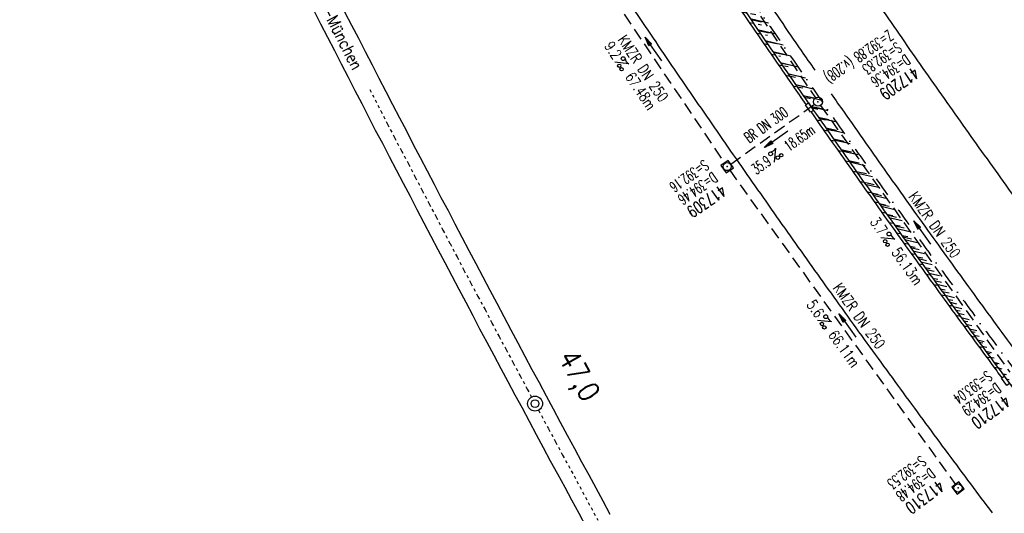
# Model space of a CAD drawing. Extents: x 448150 to 449332, y 437108 to 438384.
# Tile 26 of 46: x 448335 to 448499, y 437964 to 438046. Entities that reach past the tile are written whole.
import ezdxf
from ezdxf.enums import TextEntityAlignment as Align

# ---------------------------------------------------------------- set-up
doc = ezdxf.new("R2010")
doc.units = 0
doc.header["$LTSCALE"] = 2
doc.header["$MEASUREMENT"] = 0
for name, pattern in [('ACAD_ISO10W100W', [0.5, 0.25, -0.25]), ('AUSGEZOGEN', [0]), ('GESTRICH-X2', [1.5, 1, -0.5]), ('STRICHPT-X3', [3, 1.5, -0.75, 0, -0.75])]:
    doc.linetypes.add(name, pattern=pattern)
doc.layers.get('0').update_dxf_attribs({"linetype": 'AUSGEZOGEN'})
for name, color, linetype in [('ACHSE', 250, 'STRICHPT-X3'), ('Bahnachse', 7, 'CONTINUOUS'), ('FBR', 8, 'CONTINUOUS'), ('Gleisachsen', 7, 'CONTINUOUS'), ('KANAL', 7, 'GESTRICH-X2'), ('PFEIL', 7, 'CONTINUOUS'), ('SCHACHTNR', 6, 'CONTINUOUS'), ('SCHLITZRINNE', 8, 'AUSGEZOGEN'), ('SCHRIFT', 7, 'AUSGEZOGEN'), ('SCHSYMBOL', 7, 'AUSGEZOGEN'), ('TEXTO', 4, 'CONTINUOUS'), ('TEXTU', 4, 'CONTINUOUS')]:
    doc.layers.add(name, color=color, linetype=linetype)
doc.styles.add('ROMANS', font='romans.shx', dxfattribs={"width": 0.8})

# ---------------------------------------------------------------- blocks, each defined once
blk = doc.blocks.new('PROM')
blk.add_line((1.57, 1.82), (0.02, 0.02))
for centre, radius in [((0.32, 1.51), 0.317), ((0.94, 0.29), 0.283), ((1.64, 0.29), 0.283)]:
    blk.add_circle(centre, radius)
blk.add_arc((0.99, 2.68), 1.03, 239.1414, 303.3549)
blk = doc.blocks.new('PFEIL2')
at = {"color": 0}
for p, q in [((0.88, 0), (-2.4, -0.01)), ((0.88, -0.27), (0.88, 0.28)), ((0.88, 0.28), (2.43, 0.01)), ((0.91, 0.27), (0.88, 0.26)), ((0.97, 0.26), (0.88, 0.25)), ((1.02, 0.25), (0.88, 0.23)), ((1.07, 0.24), (0.88, 0.21)), ((1.13, 0.23), (0.88, 0.19)), ((1.18, 0.22), (0.88, 0.17)), ((1.24, 0.21), (0.88, 0.15)), ((1.29, 0.21), (0.88, 0.14)), ((1.34, 0.2), (0.88, 0.12)), ((1.4, 0.19), (0.88, 0.1)), ((1.45, 0.18), (0.88, 0.08)), ((1.51, 0.17), (0.88, 0.06)), ((1.56, 0.16), (0.88, 0.04)), ((1.61, 0.15), (0.88, 0.02)), ((1.67, 0.14), (0.88, 0.01)), ((1.72, 0.13), (0.88, -0.01)), ((1.78, 0.12), (0.88, -0.03)), ((1.83, 0.11), (0.88, -0.05)), ((1.88, 0.1), (0.88, -0.07)), ((1.94, 0.09), (0.88, -0.09)), ((2.05, 0.08), (0.88, -0.12)), ((1.99, 0.08), (0.88, -0.11)), ((2.1, 0.07), (0.88, -0.14)), ((2.15, 0.06), (0.88, -0.16)), ((2.21, 0.05), (0.88, -0.18)), ((2.26, 0.04), (0.88, -0.2)), ((2.32, 0.03), (0.88, -0.22)), ((2.37, 0.02), (0.88, -0.23)), ((2.42, 0.01), (0.88, -0.25)), ((2.43, 0.01), (0.88, -0.27))]:
    blk.add_line(p, q, dxfattribs=at)
blk = doc.blocks.new('20')
blk.add_lwpolyline([(-0.75, -0.75), (0.75, -0.75), (0.75, 0.75), (-0.75, 0.75)], close=True)
blk.add_circle((0, 0), 0.676)
blk.add_point((0, 0))
blk = doc.blocks.new('GST')
at = {"color": 0}
blk.add_circle((0, 0), 0.75, dxfattribs=at)
blk.add_point((0, 0), dxfattribs=at)

msp = doc.modelspace()

# ---------------------------------------------------------------- hatches: boundary and pattern name
at = {"layer": 'SCHLITZRINNE'}
h = msp.add_hatch(dxfattribs=at)
h.set_pattern_fill('_USER,_O', color=256, scale=1.5, angle=45, pattern_type=0)
h.set_pattern_definition([(346.6471, (448402.703, 438130.2319), (0.3464215, 1.459449), [])])
edge = h.paths.add_edge_path()
edge.add_arc((449904.24, 439087.13), 1777.86, 203.31812, 203.48267)
edge.add_arc((450830.09, 439489.36), 2787.31, 203.48267, 203.76867)
edge.add_arc((449457.11, 438884.7), 1287.08, 203.76867, 204.19775)
edge.add_arc((451276.92, 439702.47), 3282.18, 204.19775, 204.46645)
edge.add_arc((449906.01, 439078.68), 1776.02, 204.46645, 205.27297)
edge.add_arc((449910.82, 439080.95), 1781.34, 205.27297, 206.07829)
edge.add_arc((451264.49, 439743.47), 3288.45, 206.07829, 206.34674)
edge.add_arc((449467.42, 438853.49), 1283.08, 206.34674, 206.7765)
edge.add_arc((450802.56, 439527.23), 2778.58, 206.7765, 207.06319)
edge.add_arc((449911.38, 439071.91), 1777.82, 207.06319, 207.42161)
edge.add_arc((450110.43, 439175.18), 2002.06, 207.42161, 207.77968)
edge.add_arc((450110.95, 439175.45), 2002.65, 207.77968, 208.13769)
edge.add_arc((450111.73, 439175.87), 2003.53, 208.13769, 208.49541)
edge.add_arc((450113.78, 439176.99), 2005.87, 208.49541, 208.85292)
edge.add_arc((450109.18, 439174.45), 2000.61, 208.85292, 209.21131)
edge.add_arc((450108.36, 439173.99), 1999.67, 209.21131, 209.5698)
edge.add_arc((450107.2, 439173.33), 1998.34, 209.5698, 209.9288)
edge.add_arc((450102.31, 439170.52), 1992.7, 209.9288, 210.28832)
edge.add_arc((450111.32, 439175.78), 2003.13, 210.28832, 210.64578)
edge.add_arc((450119.74, 439180.77), 2012.92, 210.64578, 211.00236)
edge.add_arc((450119.64, 439180.71), 2012.81, 211.00236, 211.35916)
edge.add_arc((450107.59, 439173.36), 1998.69, 211.35916, 211.71723)
edge.add_arc((450101.48, 439169.59), 1991.51, 211.71723, 212.07656)
edge.add_arc((450113.56, 439177.16), 2005.76, 212.07656, 212.43462)
edge.add_arc((450112.63, 439176.56), 2004.66, 212.43462, 212.79251)
edge.add_arc((450107.74, 439173.42), 1998.85, 212.79251, 213.15092)
edge.add_arc((450108.76, 439174.08), 2000.07, 213.15092, 213.50955)
edge.add_arc((450105.42, 439171.87), 1996.06, 213.50955, 213.86854)
edge.add_arc((450110.46, 439175.25), 2002.13, 213.86854, 214.22594)
edge.add_arc((450122.84, 439183.68), 2017.1, 214.22594, 214.58201)
edge.add_arc((450116.67, 439179.42), 2009.61, 214.58201, 214.93982)
edge.add_arc((450097.03, 439165.7), 1985.65, 214.93982, 215.2998)
edge.add_arc((450097.52, 439166.05), 1986.25, 215.2998, 215.6597)
edge.add_arc((450116.05, 439179.34), 2009.05, 215.6597, 216.01756)
edge.add_arc((450123.92, 439185.07), 2018.79, 216.01756, 216.37348)
edge.add_arc((450109.34, 439174.33), 2000.67, 216.37348, 216.72246)
edge.add_arc((450119.64, 439180.71), 2013.31, 211.12891, 211.35916)
edge.add_arc((450107.59, 439173.36), 1999.19, 211.35916, 211.71723)
edge.add_arc((450101.48, 439169.59), 1992.01, 211.71723, 212.07656)
edge.add_arc((450113.56, 439177.16), 2006.26, 212.07656, 212.23445)
h = msp.add_hatch(dxfattribs=at)
h.set_pattern_fill('_USER,_O', color=256, scale=1.5, angle=45, pattern_type=0)
h.set_pattern_definition([(347.6119, (448421.49, 438100.1306), (0.321798, 1.4650754), [])])
edge = h.paths.add_edge_path()
edge.add_arc((449904.24, 439087.13), 1777.86, 203.31812, 203.48267)
edge.add_arc((450830.09, 439489.36), 2787.31, 203.48267, 203.76867)
edge.add_arc((449457.11, 438884.7), 1287.08, 203.76867, 204.19775)
edge.add_arc((451276.92, 439702.47), 3282.18, 204.19775, 204.46645)
edge.add_arc((449906.01, 439078.68), 1776.02, 204.46645, 205.27297)
edge.add_arc((449910.82, 439080.95), 1781.34, 205.27297, 206.07829)
edge.add_arc((451264.49, 439743.47), 3288.45, 206.07829, 206.34674)
edge.add_arc((449467.42, 438853.49), 1283.08, 206.34674, 206.7765)
edge.add_arc((450802.56, 439527.23), 2778.58, 206.7765, 207.06319)
edge.add_arc((449911.38, 439071.91), 1777.82, 207.06319, 207.42161)
edge.add_arc((450110.43, 439175.18), 2002.06, 207.42161, 207.77968)
edge.add_arc((450110.95, 439175.45), 2002.65, 207.77968, 208.13769)
edge.add_arc((450111.73, 439175.87), 2003.53, 208.13769, 208.49541)
edge.add_arc((450113.78, 439176.99), 2005.87, 208.49541, 208.85292)
edge.add_arc((450109.18, 439174.45), 2000.61, 208.85292, 209.21131)
edge.add_arc((450108.36, 439173.99), 1999.67, 209.21131, 209.5698)
edge.add_arc((450107.2, 439173.33), 1998.34, 209.5698, 209.9288)
edge.add_arc((450102.31, 439170.52), 1992.7, 209.9288, 210.28832)
edge.add_arc((450111.32, 439175.78), 2003.13, 210.28832, 210.64578)
edge.add_arc((450119.74, 439180.77), 2012.92, 210.64578, 211.00236)
edge.add_arc((450119.64, 439180.71), 2012.81, 211.00236, 211.35916)
edge.add_arc((450107.59, 439173.36), 1998.69, 211.35916, 211.71723)
edge.add_arc((450101.48, 439169.59), 1991.51, 211.71723, 212.07656)
edge.add_arc((450113.56, 439177.16), 2005.76, 212.07656, 212.43462)
edge.add_arc((450112.63, 439176.56), 2004.66, 212.43462, 212.79251)
edge.add_arc((450107.74, 439173.42), 1998.85, 212.79251, 213.15092)
edge.add_arc((450108.76, 439174.08), 2000.07, 213.15092, 213.50955)
edge.add_arc((450105.42, 439171.87), 1996.06, 213.50955, 213.86854)
edge.add_arc((450110.46, 439175.25), 2002.13, 213.86854, 214.22594)
edge.add_arc((450122.84, 439183.68), 2017.1, 214.22594, 214.58201)
edge.add_arc((450116.67, 439179.42), 2009.61, 214.58201, 214.93982)
edge.add_arc((450097.03, 439165.7), 1985.65, 214.93982, 215.2998)
edge.add_arc((450097.52, 439166.05), 1986.25, 215.2998, 215.6597)
edge.add_arc((450116.05, 439179.34), 2009.05, 215.6597, 216.01756)
edge.add_arc((450123.92, 439185.07), 2018.79, 216.01756, 216.37348)
edge.add_arc((450109.34, 439174.33), 2000.67, 216.37348, 216.72246)
edge.add_arc((450113.56, 439177.16), 2006.26, 212.27737, 212.43462)
edge.add_arc((450112.63, 439176.56), 2005.16, 212.43462, 212.79251)
edge.add_arc((450107.74, 439173.42), 1999.35, 212.79251, 213.09076)
h = msp.add_hatch(dxfattribs=at)
h.set_pattern_fill('_USER,_O', color=256, scale=1.5, angle=45, pattern_type=0)
h.set_pattern_definition([(348.87313, (448443.181, 438066.7889), (0.289473, 1.4718034), [])])
edge = h.paths.add_edge_path()
edge.add_arc((449904.24, 439087.13), 1777.86, 203.31812, 203.48267)
edge.add_arc((450830.09, 439489.36), 2787.31, 203.48267, 203.76867)
edge.add_arc((449457.11, 438884.7), 1287.08, 203.76867, 204.19775)
edge.add_arc((451276.92, 439702.47), 3282.18, 204.19775, 204.46645)
edge.add_arc((449906.01, 439078.68), 1776.02, 204.46645, 205.27297)
edge.add_arc((449910.82, 439080.95), 1781.34, 205.27297, 206.07829)
edge.add_arc((451264.49, 439743.47), 3288.45, 206.07829, 206.34674)
edge.add_arc((449467.42, 438853.49), 1283.08, 206.34674, 206.7765)
edge.add_arc((450802.56, 439527.23), 2778.58, 206.7765, 207.06319)
edge.add_arc((449911.38, 439071.91), 1777.82, 207.06319, 207.42161)
edge.add_arc((450110.43, 439175.18), 2002.06, 207.42161, 207.77968)
edge.add_arc((450110.95, 439175.45), 2002.65, 207.77968, 208.13769)
edge.add_arc((450111.73, 439175.87), 2003.53, 208.13769, 208.49541)
edge.add_arc((450113.78, 439176.99), 2005.87, 208.49541, 208.85292)
edge.add_arc((450109.18, 439174.45), 2000.61, 208.85292, 209.21131)
edge.add_arc((450108.36, 439173.99), 1999.67, 209.21131, 209.5698)
edge.add_arc((450107.2, 439173.33), 1998.34, 209.5698, 209.9288)
edge.add_arc((450102.31, 439170.52), 1992.7, 209.9288, 210.28832)
edge.add_arc((450111.32, 439175.78), 2003.13, 210.28832, 210.64578)
edge.add_arc((450119.74, 439180.77), 2012.92, 210.64578, 211.00236)
edge.add_arc((450119.64, 439180.71), 2012.81, 211.00236, 211.35916)
edge.add_arc((450107.59, 439173.36), 1998.69, 211.35916, 211.71723)
edge.add_arc((450101.48, 439169.59), 1991.51, 211.71723, 212.07656)
edge.add_arc((450113.56, 439177.16), 2005.76, 212.07656, 212.43462)
edge.add_arc((450112.63, 439176.56), 2004.66, 212.43462, 212.79251)
edge.add_arc((450107.74, 439173.42), 1998.85, 212.79251, 213.15092)
edge.add_arc((450108.76, 439174.08), 2000.07, 213.15092, 213.50955)
edge.add_arc((450105.42, 439171.87), 1996.06, 213.50955, 213.86854)
edge.add_arc((450110.46, 439175.25), 2002.13, 213.86854, 214.22594)
edge.add_arc((450122.84, 439183.68), 2017.1, 214.22594, 214.58201)
edge.add_arc((450116.67, 439179.42), 2009.61, 214.58201, 214.93982)
edge.add_arc((450097.03, 439165.7), 1985.65, 214.93982, 215.2998)
edge.add_arc((450097.52, 439166.05), 1986.25, 215.2998, 215.6597)
edge.add_arc((450116.05, 439179.34), 2009.05, 215.6597, 216.01756)
edge.add_arc((450123.92, 439185.07), 2018.79, 216.01756, 216.37348)
edge.add_arc((450109.34, 439174.33), 2000.67, 216.37348, 216.72246)
edge.add_arc((450107.74, 439173.42), 1999.35, 213.13382, 213.15092)
edge.add_arc((450108.76, 439174.08), 2000.57, 213.15092, 213.50955)
edge.add_arc((450105.42, 439171.87), 1996.56, 213.50955, 213.86854)
edge.add_arc((450110.46, 439175.25), 2002.63, 213.86854, 214.22594)
edge.add_arc((450122.84, 439183.68), 2017.6, 214.22594, 214.58201)
edge.add_arc((450116.67, 439179.42), 2010.11, 214.58201, 214.80582)

# ---------------------------------------------------------------- linework, layer by layer
at = {"layer": 'ACHSE'}
for points in [[(448932.11, 437558.13, 0.000003), (448942.01, 437550.49, -0.000005), (448951.9, 437542.85, -0.000002), (448981.59, 437519.94, 0.000001), (449011.27, 437497.03, 0), (449049.14, 437467.8, 0), (449090.43, 437435.92, 0.000002), (449130.01, 437405.37, -0.000003), (449169.59, 437374.82, -0.000001), (449183.7, 437363.93, 0.000004)], [(448380.22, 438171.88, 0.000781), (448383.35, 438166.51, 0.00156), (448389.68, 438155.74, 0.001556), (448396.09, 438145, 0.001557), (448402.57, 438134.28, 0.001562), (448409.1, 438123.65, 0.001568), (448415.69, 438113.06, 0.001562), (448422.38, 438102.47, 0.001562), (448429.12, 438091.93, 0.001564), (448435.91, 438081.45, 0.001565), (448442.79, 438071, 0.001566), (448449.72, 438060.6, 0.001559), (448456.7, 438050.27, 0.001554), (448463.78, 438039.93, 0.001561), (448470.93, 438029.63, 0.001571), (448478.1, 438019.44, 0.00157), (448485.33, 438009.29, 0.001561), (448492.67, 437999.13, 0.001553), (448500.07, 437989.02, 0.00156), (448507.5, 437979, 0.001564), (448514.99, 437969.02, 0.001559), (448522.57, 437959.06, 0.001564)]]:
    msp.add_lwpolyline(points, format="xyb", dxfattribs=at)
at = {"layer": 'Bahnachse', "linetype": 'ACAD_ISO10W100W'}
for p, q in [((448393.36, 438034.6), (448395.2, 438031.01)), ((448395.2, 438031.01), (448396.33, 438028.78)), ((448396.33, 438028.78), (448397.51, 438026.57)), ((448397.51, 438026.57), (448398.65, 438024.35)), ((448398.65, 438024.35), (448399.83, 438022.14)), ((448399.83, 438022.14), (448400.96, 438019.91)), ((448400.96, 438019.91), (448402.14, 438017.71)), ((448402.14, 438017.71), (448403.28, 438015.48)), ((448403.28, 438015.48), (448404.46, 438013.28)), ((448404.46, 438013.28), (448405.59, 438011.05)), ((448405.59, 438011.05), (448406.77, 438008.84)), ((448406.77, 438008.84), (448407.95, 438006.64)), ((448407.95, 438006.64), (448409.09, 438004.41)), ((448409.09, 438004.41), (448410.26, 438002.21)), ((448410.26, 438002.21), (448411.44, 438000)), ((448411.44, 438000), (448412.62, 437997.8)), ((448412.62, 437997.8), (448413.78, 437995.52)), ((448413.78, 437995.52), (448414.96, 437993.32)), ((448414.96, 437993.32), (448416.14, 437991.12)), ((448416.14, 437991.12), (448417.32, 437988.91)), ((448417.32, 437988.91), (448418.5, 437986.71)), ((448418.5, 437986.71), (448419.68, 437984.5)), ((448419.68, 437984.5), (448420.38, 437983.19)), ((448421.56, 437980.99), (448423.22, 437977.89)), ((448423.22, 437977.89), (448424.4, 437975.68)), ((448424.4, 437975.68), (448425.58, 437973.48)), ((448425.58, 437973.48), (448427.02, 437970.88)), ((448427.02, 437970.88), (448431.44, 437962.61))]:
    msp.add_line(p, q, dxfattribs=at)
at = {"layer": 'Bahnachse', "linetype": 'Continuous'}
for major_axis, start_param, end_param in [((-0.884, 0.884), 2.750434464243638, 9.033619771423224), ((-0.46, 0.46), 2.75043446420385, 9.033619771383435)]:
    msp.add_ellipse((448420.97, 437982.09), major_axis=major_axis, ratio=1, start_param=start_param, end_param=end_param, dxfattribs=at)
at = {"layer": 'FBR'}
for points in [[(448933.33, 437559.71, 0.000003), (448943.23, 437552.07, -0.000005), (448953.12, 437544.44, -0.000002), (448982.81, 437521.52)], [(448921.57, 437544.47, 0.000003), (448931.46, 437536.84, -0.000005), (448941.36, 437529.2, -0.000002), (448971.05, 437506.29)], [(449091.65, 437437.51, 0.000002), (449131.24, 437406.96, -0.000003), (449170.82, 437376.41, -0.000001), (449185.28, 437365.24, -0.000001)], [(448393.47, 438182.91, 0.001148), (448398.03, 438175.08, 0.00156), (448404.3, 438164.41, 0.001556), (448410.66, 438153.75, 0.001557), (448417.09, 438143.13, 0.001562), (448423.56, 438132.59, 0.001568), (448430.1, 438122.08, 0.001562), (448436.72, 438111.58, 0.001562), (448443.41, 438101.14, 0.000886), (448447.22, 438095.24, 0.000677), (448450.15, 438090.75, 0.001565), (448456.96, 438080.39, 0.001566), (448463.83, 438070.08, 0.001559), (448470.76, 438059.83, 0.001554), (448477.77, 438049.58, 0.001561), (448484.86, 438039.37, 0.001571), (448491.97, 438029.26, 0.00157), (448499.14, 438019.2, 0.001561), (448506.42, 438009.13, 0.000234), (448507.52, 438007.61)], [(448378.66, 438170.58, 0.000738), (448381.62, 438165.5, 0.00156), (448387.96, 438154.72, 0.001556), (448394.37, 438143.97, 0.001557), (448400.86, 438133.24, 0.001562), (448407.4, 438122.6, 0.001568), (448414, 438111.99, 0.001562), (448420.69, 438101.39, 0.001562), (448427.44, 438090.85, 0.000323), (448428.84, 438088.67, 0.001241), (448434.24, 438080.36, 0.001565), (448441.12, 438069.9, 0.001566), (448448.06, 438059.49, 0.001559), (448455.05, 438049.14, 0.001554), (448462.13, 438038.8, 0.001561), (448469.29, 438028.49, 0.001571), (448476.46, 438018.29, 0.00157), (448483.71, 438008.13, 0.001561), (448491.05, 437997.95, 0.001553), (448498.46, 437987.83, 0.001523), (448505.71, 437978.04)], [(448366.77, 438160.69, 0.000415), (448368.45, 438157.81, 0.00156), (448374.83, 438146.95, 0.001556), (448381.3, 438136.11, 0.001557), (448387.84, 438125.31, 0.001562), (448394.43, 438114.58, 0.001568), (448401.07, 438103.9, 0.001562), (448407.82, 438093.21, 0.001441), (448414.09, 438083.41, 0.000121), (448414.62, 438082.59, 0.001564), (448421.47, 438072.02, 0.001565), (448428.4, 438061.48, 0.001566), (448435.39, 438050.99, 0.001559), (448442.44, 438040.57, 0.001554), (448449.58, 438030.14, 0.001561), (448456.79, 438019.75, 0.001571), (448464.02, 438009.47, 0.00157), (448471.31, 437999.24, 0.001561), (448478.72, 437988.99, 0.001553), (448486.18, 437978.79, 0.00156), (448493.67, 437968.68, 0.000755), (448497.31, 437963.82)], [(448400.73, 438141.18, 0.000852), (448404.28, 438135.32, 0.001562), (448410.8, 438124.7, 0.001568), (448417.39, 438114.12, 0.001562), (448424.06, 438103.54, 0.001562), (448430.8, 438093.01, 0.000441), (448432.71, 438090.06, 0.001123), (448437.59, 438082.54, 0.001565), (448444.45, 438072.1, 0.001566), (448451.38, 438061.72, 0.001559), (448458.36, 438051.39, 0.001554), (448465.42, 438041.07, 0.000495), (448467.68, 438037.81)], [(448470.43, 438033.84, 0.000465), (448472.57, 438030.78, 0.001571), (448479.73, 438020.6, 0.00157), (448486.96, 438010.46, 0.001561), (448494.29, 438000.31, 0.001553), (448501.68, 437990.2, 0.001128), (448507.04, 437982.96)]]:
    msp.add_lwpolyline(points, format="xyb", dxfattribs=at)
at = {"layer": 'Gleisachsen', "linetype": 'Continuous'}
for p, q in [((448384.02, 438047.75), (448385.15, 438045.53)), ((448389.17, 438047.57), (448390.31, 438045.35)), ((448385.15, 438045.53), (448386.29, 438043.3)), ((448390.31, 438045.35), (448391.49, 438043.14)), ((448386.29, 438043.3), (448387.47, 438041.09)), ((448391.49, 438043.14), (448392.62, 438040.91)), ((448387.47, 438041.09), (448388.6, 438038.87)), ((448392.62, 438040.91), (448393.75, 438038.69)), ((448388.6, 438038.87), (448389.74, 438036.64)), ((448393.75, 438038.69), (448394.89, 438036.46)), ((448389.74, 438036.64), (448390.87, 438034.41)), ((448394.89, 438036.46), (448396.07, 438034.25)), ((448390.87, 438034.41), (448392.05, 438032.21)), ((448396.07, 438034.25), (448397.18, 438032.07)), ((448392.05, 438032.21), (448393.16, 438030.02)), ((448397.18, 438032.07), (448398.32, 438029.84)), ((448393.16, 438030.02), (448394.3, 438027.8)), ((448398.32, 438029.84), (448399.5, 438027.64)), ((448394.3, 438027.8), (448395.48, 438025.59)), ((448399.5, 438027.64), (448400.63, 438025.41)), ((448395.48, 438025.59), (448396.61, 438023.36)), ((448400.63, 438025.41), (448401.81, 438023.21)), ((448396.61, 438023.36), (448397.79, 438021.16)), ((448401.81, 438023.21), (448402.95, 438020.98)), ((448397.79, 438021.16), (448398.93, 438018.93)), ((448402.95, 438020.98), (448404.12, 438018.77)), ((448398.93, 438018.93), (448400.11, 438016.73)), ((448404.12, 438018.77), (448405.26, 438016.55)), ((448400.11, 438016.73), (448401.24, 438014.5)), ((448405.26, 438016.55), (448406.44, 438014.34)), ((448401.24, 438014.5), (448402.42, 438012.29)), ((448406.44, 438014.34), (448407.57, 438012.11)), ((448402.42, 438012.29), (448403.56, 438010.07)), ((448407.57, 438012.11), (448408.75, 438009.91)), ((448403.56, 438010.07), (448404.74, 438007.86)), ((448408.75, 438009.91), (448409.93, 438007.7)), ((448404.74, 438007.86), (448405.91, 438005.66)), ((448409.93, 438007.7), (448411.07, 438005.48)), ((448405.91, 438005.66), (448407.05, 438003.43)), ((448411.07, 438005.48), (448412.25, 438003.27)), ((448407.05, 438003.43), (448408.23, 438001.22)), ((448412.25, 438003.27), (448413.43, 438001.07)), ((448408.23, 438001.22), (448409.41, 437999.02)), ((448413.43, 438001.07), (448414.61, 437998.86)), ((448409.41, 437999.02), (448410.59, 437996.81)), ((448414.61, 437998.86), (448415.74, 437996.63)), ((448410.59, 437996.81), (448411.72, 437994.59)), ((448415.74, 437996.63), (448416.92, 437994.43)), ((448411.72, 437994.59), (448412.9, 437992.38)), ((448416.92, 437994.43), (448418.1, 437992.22)), ((448412.9, 437992.38), (448414.08, 437990.18)), ((448418.1, 437992.22), (448419.28, 437990.02)), ((448414.08, 437990.18), (448415.26, 437987.97)), ((448419.28, 437990.02), (448420.46, 437987.81)), ((448415.26, 437987.97), (448416.44, 437985.77)), ((448420.46, 437987.81), (448421.64, 437985.61)), ((448416.44, 437985.77), (448417.62, 437983.56)), ((448421.64, 437985.61), (448422.82, 437983.4)), ((448417.62, 437983.56), (448418.8, 437981.36)), ((448422.82, 437983.4), (448424, 437981.2)), ((448418.8, 437981.36), (448419.98, 437979.15)), ((448424, 437981.2), (448425.18, 437979)), ((448419.98, 437979.15), (448421.16, 437976.95)), ((448425.18, 437979), (448426.36, 437976.79)), ((448421.16, 437976.95), (448422.34, 437974.74)), ((448426.36, 437976.79), (448427.54, 437974.59)), ((448422.34, 437974.74), (448423.52, 437972.54)), ((448427.54, 437974.59), (448428.72, 437972.38)), ((448423.52, 437972.54), (448424.7, 437970.33)), ((448428.72, 437972.38), (448429.94, 437970.2)), ((448424.7, 437970.33), (448425.92, 437968.15)), ((448429.94, 437970.2), (448431.1, 437968.04)), ((448425.92, 437968.15), (448427.08, 437965.99)), ((448431.1, 437968.04), (448432.28, 437965.83)), ((448427.08, 437965.99), (448428.26, 437963.79)), ((448432.28, 437965.83), (448433.45, 437963.63)), ((448428.26, 437963.79), (448429.44, 437961.58))]:
    msp.add_line(p, q, dxfattribs=at)
at = {"layer": 'KANAL'}
for p, q in [((448435.09, 438081.62), (448467.81, 438033.16)), ((448415.66, 438076.97), (448452.62, 438022.31)), ((448453.66, 438022.12), (448467.62, 438032.09)), ((448468.66, 438031.91), (448500.25, 437987.34)), ((448453.47, 438021.09), (448491.16, 437968.59))]:
    msp.add_line(p, q, dxfattribs=at)
at = {"layer": 'SCHLITZRINNE'}
for p, q in [((448467.46, 438031.11), (448467.46, 438031.11)), ((448467.96, 438029.52), (448468.64, 438029.41)), ((448469.15, 438027.81), (448469.84, 438027.69)), ((448470.35, 438026.09), (448471.04, 438025.98)), ((448471.56, 438024.37), (448472.25, 438024.26)), ((448472.77, 438022.66), (448473.46, 438022.54)), ((448473.98, 438020.94), (448474.67, 438020.83)), ((448475.19, 438019.22), (448475.88, 438019.11)), ((448476.41, 438017.5), (448477.1, 438017.39)), ((448477.63, 438015.78), (448478.32, 438015.67)), ((448478.85, 438014.06), (448479.54, 438013.95)), ((448480.07, 438012.34), (448480.77, 438012.23)), ((448481.3, 438010.62), (448482, 438010.51)), ((448482.53, 438008.9), (448483.23, 438008.79)), ((448483.77, 438007.18), (448484.47, 438007.06)), ((448485.01, 438005.46), (448485.71, 438005.34)), ((448486.25, 438003.73), (448486.95, 438003.62)), ((448487.49, 438002.01), (448488.19, 438001.89)), ((448488.74, 438000.29), (448489.44, 438000.17)), ((448489.99, 437998.56), (448490.69, 437998.45)), ((448491.25, 437996.84), (448491.95, 437996.72)), ((448492.5, 437995.11), (448493.21, 437995)), ((448493.76, 437993.38), (448494.47, 437993.27)), ((448495.03, 437991.66), (448495.73, 437991.54)), ((448496.29, 437989.93), (448497, 437989.82)), ((448497.56, 437988.2), (448498.27, 437988.09)), ((448498.84, 437986.48), (448499.02, 437986.45))]:
    msp.add_line(p, q, dxfattribs=at)
for points in [[(448930.89, 437556.55, 0.000003), (448940.78, 437548.91, -0.000005), (448950.68, 437541.27, -0.000001), (448965.93, 437529.5, 0.000001)], [(448433.49, 438080.58, 0.000075), (448433.82, 438080.08, 0.001565), (448440.7, 438069.62, 0.001566), (448447.64, 438059.21, 0.001559), (448454.64, 438048.86, 0.001554), (448461.72, 438038.52, 0.00098), (448466.2, 438032.04, 0.001571)], [(448467.06, 438030.81, 0.000395), (448468.88, 438028.2, 0.001571), (448476.06, 438018, 0.00157), (448483.3, 438007.83, 0.001561), (448490.65, 437997.66, 0.001553), (448498.06, 437987.54, 0.000181), (448498.92, 437986.37, 0.001523)]]:
    msp.add_lwpolyline(points, format="xyb", dxfattribs=at)
at = {"layer": 'SCHSYMBOL'}
for points in [[(448466.61, 438032.32), (448467.47, 438031.09), (448466.99, 438030.76), (448466.14, 438031.99)], [(448499.32, 437986.67), (448500.21, 437985.46), (448499.74, 437985.11), (448498.85, 437986.32)]]:
    msp.add_lwpolyline(points, close=True, dxfattribs=at)

# ---------------------------------------------------------------- block references
at = {"layer": 'PFEIL'}
for p, rotation in [((448440.71, 438041.32), 124.0593000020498), ((448461.22, 438026.29), 215.5098000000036), ((448485.63, 438010.67), 125.3420999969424), ((448473.15, 437995.13), 125.6715999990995)]:
    msp.add_blockref('PFEIL2', p, dxfattribs=dict(at, rotation=rotation))
at = {"layer": 'SCHSYMBOL'}
for name, p, rotation in [('GST', (448468.22, 438032.53), 304.830400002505), ('20', (448453.05, 438021.69), 304.8367000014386), ('20', (448491.6, 437967.99), 306.7125999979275)]:
    msp.add_blockref(name, p, dxfattribs=dict(at, rotation=rotation))
at = {"layer": 'TEXTU'}
for p, rotation in [((448434.26, 438039.15), 304.0593000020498), ((448460.92, 438022.4), 35.50980000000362), ((448478.66, 438009.81), 305.3420999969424), ((448468.09, 437995.99), 305.6715999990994)]:
    msp.add_blockref('PROM', p, dxfattribs=dict(at, rotation=rotation))

# ---------------------------------------------------------------- texts
at = {"layer": 'Bahnachse', "linetype": 'Continuous', "style": 'ROMANS', "oblique": 0, "width": 0.8334}
msp.add_text('47,0', height=3.5, rotation=298.8382, dxfattribs=at).set_placement((448424.76, 437989.79))
at = {"layer": 'SCHACHTNR', "style": 'ROMANS'}
for s, height, rotation, width, p in [('Z=392.88 (v.208)', 1.8, 214.8304, 0.6, (448479.95, 438044.6)), ('Z=392.88', 1.8, 214.8304, 0.6, (448479.95, 438044.6)), ('S=392.83', 1.8, 214.8304, 0.6, (448481.36, 438042.57)), ('D=394.36', 1.8, 214.8304, 0.6, (448482.8, 438040.51)), ('417209', 2, 214.8304, 0.7, (448484.23, 438038.45)), ('S=392.16', 1.8, 214.8367, 0.6, (448449.16, 438022.91)), ('D=394.46', 1.8, 214.8367, 0.6, (448450.59, 438020.84)), ('417309', 2, 214.8367, 0.7, (448452.03, 438018.78)), ('S=393.04', 1.8, 216.4377, 0.6, (448496.44, 437987.66)), ('D=394.29', 1.8, 216.4377, 0.6, (448497.91, 437985.66)), ('417210', 2, 216.4377, 0.7, (448499.41, 437983.63)), ('S=392.53', 1.8, 216.7126, 0.6, (448485.39, 437973.46)), ('D=394.48', 1.8, 216.7126, 0.6, (448486.89, 437971.43)), ('417310', 2, 216.7126, 0.7, (448488.39, 437969.43))]:
    msp.add_text(s, height=height, rotation=rotation, dxfattribs=dict(at, width=width)).set_placement(p)
at = {"layer": 'SCHRIFT', "style": 'ROMANS', "oblique": 0, "width": 0.8334}
msp.add_text('ICE Nürnberg-München', height=2, rotation=297.0112, dxfattribs=at).set_placement((448378.57, 438061.03))
at = {"layer": 'TEXTO', "style": 'ROMANS'}
for s, rotation, width, p in [('KMZR DN 250', 304.0593, 0.75, (448438.28, 438037.61)), ('BR DN 300', 35.5098, 0.6, (448460.06, 438027.94)), ('KMZR DN 250', 305.3421, 0.75, (448486.97, 438011.44)), ('KMZR DN 250', 305.6716, 0.75, (448474.37, 437996.23))]:
    msp.add_text(s, height=1.8, rotation=rotation, dxfattribs=dict(at, width=width)).set_placement(p, align=Align.CENTER)
at = {"layer": 'TEXTU', "style": 'ROMANS'}
for s, rotation, width, p in [('9.2', 304.0593, 0.75, (448432.45, 438041.83)), ('67.48m', 304.0593, 0.75, (448435.95, 438036.68)), ('18.65m', 35.5098, 0.6, (448463.38, 438024.16)), ('35.9', 35.5098, 0.6, (448457.94, 438020.28)), ('3.7', 305.3421, 0.75, (448476.81, 438012.45)), ('56.13m', 305.3421, 0.75, (448480.4, 438007.36)), ('5.6', 305.6716, 0.75, (448466.22, 437998.61)), ('66.11m', 305.6716, 0.75, (448469.84, 437993.55))]:
    msp.add_text(s, height=1.8, rotation=rotation, dxfattribs=dict(at, width=width)).set_placement(p)

doc.saveas('drawing.dxf')
